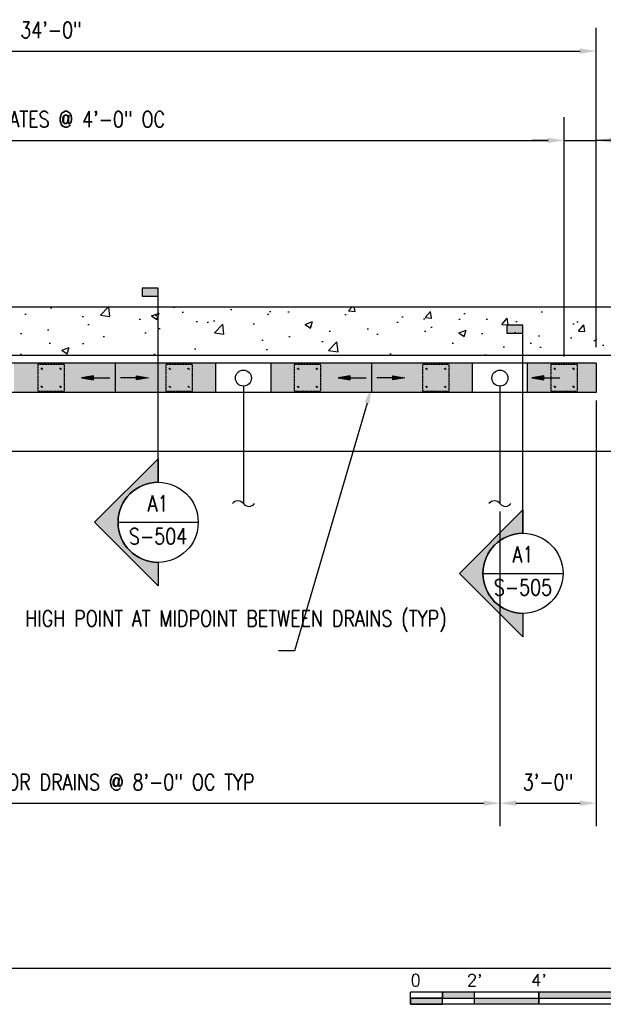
# Model space of a CAD drawing. Header units: inches. Extents: x -3662 to 6974, y 589 to 974.
# Tile 38 of 39: x 2517 to 2736, y 590 to 959. Entities that reach past the tile are written whole.
import ezdxf
from ezdxf import colors
from ezdxf.entities.mleader import LeaderData, LeaderLine
from ezdxf.enums import TextEntityAlignment as Align
from ezdxf.math import Vec2, Vec3

# ---------------------------------------------------------------- set-up
doc = ezdxf.new("R2010")
doc.units = ezdxf.units.IN
doc.header["$MEASUREMENT"] = 0
doc.linetypes.add('Dash', pattern=[0.25, 0.125, -0.125])
for name, color, linetype in [('A-FLOR', 173, 'Continuous'), ('A-FLOR-PATT', 8, 'Continuous'), ('A-FLOR-SLOPE', 172, 'Continuous'), ('A-WALL', 4, 'Continuous'), ('A-WALL-PATT', 8, 'Continuous'), ('P-DRNS-PIPE', 3, 'Dash'), ('S-ANNO-DIMS', 1, 'Continuous'), ('S-ANNO-NOTE', 2, 'Continuous'), ('S-ANNO-SYMB', 2, 'Continuous'), ('S-ANNO-TEXT', 10, 'Continuous'), ('S-DOOR-SOLE', 131, 'Dash'), ('S-DOOR-TRNCH', 173, 'Continuous')]:
    doc.layers.add(name, color=color, linetype=linetype)
doc.styles.add('Annotative', font='romans.shx', dxfattribs={"width": 0.8, "height": 0.125})
doc.styles.add('Arial', font='romans.shx', dxfattribs={"width": 0.8})
doc.styles.add('ROMANS', font='romans.shx', dxfattribs={"width": 0.8})
doc.dimstyles.new('Annotative', dxfattribs={"dimscale": 0, "dimtxt": 0.125, "dimasz": 0.125, "dimexe": 0.18, "dimexo": 0.0625, "dimgap": 0.09, "dimtad": 1, "dimdec": 3, "dimzin": 3, "dimdsep": 46, "dimlunit": 4, "dimtxsty": 'Annotative', "dimcen": 0.09, "dimclrt": 2, "dimazin": 2, "dimtfac": 1, "dimtdec": 3, "dimtmove": 0, "dimatfit": 0, "dimfxl": 1, "dimtfill": 1, "dimfrac": 2, "dimtolj": 1, "dimtzin": 0, "dimarcsym": 0})

# ---------------------------------------------------------------- blocks, each defined once
blk = doc.blocks.new('*D7')
at = {"layer": 'Defpoints', "color": 0, "transparency": 16777216}
for p in [(2733.04, 947.03), (2325.06, 859.03), (2733.04, 833.21)]:
    blk.add_point(p, dxfattribs=at)
at = {"layer": 'S-ANNO-DIMS', "color": 0, "lineweight": -2, "transparency": 16777216}
for p, q in [((2733.04, 836.21), (2733.04, 955.67)), ((2331.06, 947.03), (2727.04, 947.03))]:
    blk.add_line(p, q, dxfattribs=at)
at = {"layer": 'S-ANNO-DIMS', "color": 0, "transparency": 16777216}
for points in [[(2331.06, 948.03), (2331.06, 946.03), (2325.06, 947.03)], [(2727.04, 948.03), (2727.04, 946.03), (2733.04, 947.03)]]:
    blk.add_solid(points, dxfattribs=at)
at = {"layer": 'S-ANNO-DIMS', "color": 2, "lineweight": -3, "transparency": 16777216, "insert": (2529.05, 954.92), "char_height": 6, "width": 30.0824, "attachment_point": 5, "style": 'Annotative'}
blk.add_mtext('\\A1;34\'-0"', dxfattribs=at)
blk = doc.blocks.new('*D5')
at = {"layer": 'Defpoints', "color": 0, "transparency": 16777216}
for p in [(2733.04, 819.21), (2697.04, 777.61), (2733.04, 665.44)]:
    blk.add_point(p, dxfattribs=at)
at = {"layer": 'S-ANNO-DIMS', "color": 0, "lineweight": -2, "transparency": 16777216}
for p, q in [((2733.04, 816.21), (2733.04, 656.8)), ((2697.04, 774.61), (2697.04, 656.8)), ((2703.04, 665.44), (2727.04, 665.44))]:
    blk.add_line(p, q, dxfattribs=at)
at = {"layer": 'S-ANNO-DIMS', "color": 0, "transparency": 16777216}
for points in [[(2703.04, 666.44), (2703.04, 664.44), (2697.04, 665.44)], [(2727.04, 666.44), (2727.04, 664.44), (2733.04, 665.44)]]:
    blk.add_solid(points, dxfattribs=at)
at = {"layer": 'S-ANNO-DIMS', "color": 2, "lineweight": -3, "transparency": 16777216, "insert": (2715.04, 673.33), "char_height": 6, "width": 24.6557, "attachment_point": 5, "style": 'Annotative'}
blk.add_mtext('\\A1;3\'-0"', dxfattribs=at)
blk = doc.blocks.new('*U14')
at = {"lineweight": -3}
blk.add_hatch(color=256, dxfattribs=at).paths.add_polyline_path([(0, 1.6763), (0, 1.7388), (-0.125, 1.7388), (-0.125, 1.6763)])
h = blk.add_hatch(color=256, dxfattribs=at)
edge = h.paths.add_edge_path()
edge.add_line((0, -0.4006), (0, -0.5828))
edge.add_line((0, -0.5828), (-0.4947, -0.0881))
edge.add_line((-0.4947, -0.0881), (0, 0.4067))
edge.add_line((0, 0.4067), (0, 0.2244))
edge.add_arc((0, -0.0881), 0.3125, 90, 270)
at = {"linetype": 'Continuous', "lineweight": -3}
blk.add_line((0, 0.2244), (0, 1.7388), dxfattribs=at)
at = {"lineweight": -3}
for p, q in [((0, 0.4067), (-0.4947, -0.0881)), ((-0.4947, -0.0881), (0, -0.5828)), ((-0.3125, -0.0881), (0.3125, -0.0881))]:
    blk.add_line(p, q, dxfattribs=at)
at = {"lineweight": -3, "flags": 128}
blk.add_lwpolyline([(0, 1.6763), (0, 1.7388), (-0.125, 1.7388), (-0.125, 1.6763), (0, 1.6763)], close=True, dxfattribs=at)
blk.add_lwpolyline([(0, -0.4006), (0, -0.5828), (-0.4947, -0.0881), (0, 0.4067), (0, 0.2244, 1), (0, -0.4006)], format="xyb", close=True, dxfattribs=at)
blk.add_lwpolyline([(-0.0156, -0.4006), (-0.0156, -0.4006)], dxfattribs=at)
blk.add_lwpolyline([(-0.0156, -0.4006), (-0.0156, -0.4006)], dxfattribs=at)
at = {"lineweight": -3}
blk.add_circle((0, -0.0881), 0.3125, dxfattribs=at)
at = {"linetype": 'Continuous', "lineweight": -3, "style": 'Arial'}
blk.add_attdef('X#', text='', height=0.0938, dxfattribs=at).set_placement((0, -0.0412), align=Align.BOTTOM_CENTER)
blk.add_attdef('X-###', text='', height=0.0938, dxfattribs=at).set_placement((0, -0.1349), align=Align.TOP_CENTER)
blk = doc.blocks.new('*U22')
for points in [[(-1.75, -0.2344), (-1.5, -0.2344), (-1.5, -0.1875), (-1.75, -0.1875)], [(-1, -0.2344), (0, -0.2344), (0, -0.1875), (-1, -0.1875)], [(-2, -0.2812), (-1.75, -0.2812), (-1.75, -0.2344), (-2, -0.2344)], [(-1.5, -0.2344), (-1, -0.2344), (-1, -0.2812), (-1.5, -0.2812)]]:
    blk.add_hatch(color=256).paths.add_polyline_path(points)
for p, q in [((0, -0.1875), (-2, -0.1875)), ((-2, -0.2812), (-2, -0.1875)), ((-1.75, -0.2812), (-1.75, -0.1875)), ((-1.5, -0.2812), (-1.5, -0.1875)), ((-1, -0.2812), (-1, -0.1885)), ((0, -0.1875), (0, -0.2812)), ((-2, -0.2344), (0, -0.2344)), ((0, -0.2812), (-2, -0.2812))]:
    blk.add_line(p, q)
at = {"flags": 128}
for points in [[(-1.75, -0.2344), (-1.5, -0.2344), (-1.5, -0.1875), (-1.75, -0.1875), (-1.75, -0.2344)], [(-1, -0.2344), (0, -0.2344), (0, -0.1875), (-1, -0.1875), (-1, -0.2344)], [(-2, -0.2812), (-1.75, -0.2812), (-1.75, -0.2344), (-2, -0.2344), (-2, -0.2812)], [(-1.5, -0.2344), (-1, -0.2344), (-1, -0.2812), (-1.5, -0.2812), (-1.5, -0.2344)]]:
    blk.add_lwpolyline(points, close=True, dxfattribs=at)
at = {"style": 'Arial'}
blk.add_text('0', height=0.0937, dxfattribs=at).set_placement((-2, -0.0937), align=Align.MIDDLE_LEFT)
for s, p in [("2'", (-1.5, -0.0937)), ("4'", (-1, -0.0937))]:
    blk.add_text(s, height=0.09375, dxfattribs=at).set_placement(p, align=Align.MIDDLE_CENTER)
blk.add_text("8'", height=0.09375, dxfattribs=at).set_placement((0, -0.0937), align=Align.MIDDLE_RIGHT)
blk = doc.blocks.new('*U23')
at = {"linetype": 'Continuous', "lineweight": -3}
blk.add_line((1.125, 0.625), (29.5, 0.625), dxfattribs=at)
at = {"lineweight": -3, "style": 'Arial'}
blk.add_attdef('DRAWING_AREA_TITLE', text='', height=0.1875, dxfattribs=at).set_placement((1.3743, 0.6339), align=Align.BOTTOM_LEFT)
blk.add_attdef('X#', text='', height=0.1875, dxfattribs=at).set_placement((0.8125, 0.625), align=Align.MIDDLE_CENTER)
blk.add_attdef('SCALE:', text='', height=0.0938, dxfattribs=at).set_placement((1.3743, 0.5606), align=Align.TOP_LEFT)
blk = doc.blocks.new('TRENCH SOLE PLATE')
at = {"lineweight": -3, "ltscale": 0.25}
blk.add_lwpolyline([(-5, 5), (-5, -5), (5, -5), (5, 5)], close=True, dxfattribs=at)
for centre in [(-3.5, 3.375), (3.5, 3.375), (-3.5, -3.375), (3.5, -3.375)]:
    blk.add_circle(centre, 0.25, dxfattribs=at)
blk = doc.blocks.new('*D70')
at = {"layer": 'Defpoints', "color": 0, "transparency": 16777216}
for p in [(2721.04, 913.6), (2337.04, 829.71), (2721.04, 829.71)]:
    blk.add_point(p, dxfattribs=at)
at = {"layer": 'S-ANNO-DIMS', "color": 0, "lineweight": -2, "transparency": 16777216}
blk.add_line((2343.04, 913.6), (2715.04, 913.6), dxfattribs=at)
at = {"layer": 'S-ANNO-DIMS', "color": 0, "transparency": 16777216}
for points in [[(2343.04, 914.6), (2343.04, 912.6), (2337.04, 913.6)], [(2715.04, 914.6), (2715.04, 912.6), (2721.04, 913.6)]]:
    blk.add_solid(points, dxfattribs=at)
at = {"layer": 'S-ANNO-DIMS', "color": 2, "transparency": 16777216, "insert": (2529.04, 921.5), "char_height": 6, "attachment_point": 5, "style": 'Annotative', "bg_fill": 3, "box_fill_scale": 1.25, "bg_fill_color": 256, "bg_fill_true_color": 13158600, "bg_fill_transparency": 0}
blk.add_mtext('\\A1;SOLE PLATES @ 4\'-0" OC', dxfattribs=at)
blk = doc.blocks.new('*D71')
at = {"layer": 'Defpoints', "color": 0, "transparency": 16777216}
for p in [(2733.04, 913.6), (2721.04, 829.71), (2733.04, 830.21)]:
    blk.add_point(p, dxfattribs=at)
at = {"layer": 'S-ANNO-DIMS', "color": 0, "lineweight": -2, "transparency": 16777216}
for p, q in [((2721.04, 832.71), (2721.04, 922.24)), ((2715.04, 913.6), (2709.04, 913.6)), ((2721.04, 913.6), (2733.04, 913.6)), ((2721.04, 913.6), (2733.04, 913.6)), ((2773.33, 913.6), (2733.04, 913.6)), ((2739.04, 913.6), (2745.04, 913.6))]:
    blk.add_line(p, q, dxfattribs=at)
at = {"layer": 'S-ANNO-DIMS', "color": 0, "transparency": 16777216}
for points in [[(2715.04, 914.6), (2715.04, 912.6), (2721.04, 913.6)], [(2739.04, 914.6), (2739.04, 912.6), (2733.04, 913.6)]]:
    blk.add_solid(points, dxfattribs=at)
at = {"layer": 'S-ANNO-DIMS', "color": 2, "transparency": 16777216, "insert": (2759.64, 921.5), "char_height": 6, "attachment_point": 5, "style": 'Annotative', "bg_fill": 3, "box_fill_scale": 1.25, "bg_fill_color": 256, "bg_fill_true_color": 13158600, "bg_fill_transparency": 0}
blk.add_mtext('\\A1;1\'-0"', dxfattribs=at)
blk = doc.blocks.new('*U76')
at = {"lineweight": -3}
blk.add_hatch(color=256, dxfattribs=at).paths.add_polyline_path([(0, 1.7435), (0, 1.806), (-0.125, 1.806), (-0.125, 1.7435)])
h = blk.add_hatch(color=256, dxfattribs=at)
edge = h.paths.add_edge_path()
edge.add_line((0, -0.4428), (0, -0.625))
edge.add_line((0, -0.625), (-0.4947, -0.1303))
edge.add_line((-0.4947, -0.1303), (0, 0.3645))
edge.add_line((0, 0.3645), (0, 0.1822))
edge.add_arc((0, -0.1303), 0.3125, 90, 270)
at = {"linetype": 'Continuous', "lineweight": -3}
blk.add_line((0, 0.1822), (0, 1.806), dxfattribs=at)
at = {"lineweight": -3}
for p, q in [((0, 0.3645), (-0.4947, -0.1303)), ((-0.4947, -0.1303), (0, -0.625)), ((-0.3125, -0.1303), (0.3125, -0.1303))]:
    blk.add_line(p, q, dxfattribs=at)
at = {"lineweight": -3, "flags": 128}
blk.add_lwpolyline([(0, 1.7435), (0, 1.806), (-0.125, 1.806), (-0.125, 1.7435), (0, 1.7435)], close=True, dxfattribs=at)
blk.add_lwpolyline([(0, -0.4428), (0, -0.625), (-0.4947, -0.1303), (0, 0.3645), (0, 0.1822, 1), (0, -0.4428)], format="xyb", close=True, dxfattribs=at)
blk.add_lwpolyline([(-0.0156, -0.4428), (-0.0156, -0.4428)], dxfattribs=at)
blk.add_lwpolyline([(-0.0156, -0.4428), (-0.0156, -0.4428)], dxfattribs=at)
at = {"lineweight": -3}
blk.add_circle((0, -0.1303), 0.3125, dxfattribs=at)
at = {"linetype": 'Continuous', "lineweight": -3, "style": 'Arial'}
blk.add_attdef('X#', text='', height=0.0938, dxfattribs=at).set_placement((0, -0.0834), align=Align.BOTTOM_CENTER)
blk.add_attdef('X-###', text='', height=0.0938, dxfattribs=at).set_placement((0, -0.1771), align=Align.TOP_CENTER)
blk = doc.blocks.new('*D80')
at = {"layer": 'Defpoints', "color": 0, "transparency": 16777216}
for p in [(2409.04, 777.61), (2697.04, 777.61), (2697.04, 665.44)]:
    blk.add_point(p, dxfattribs=at)
at = {"layer": 'S-ANNO-DIMS', "color": 0, "lineweight": -2, "transparency": 16777216}
for p, q in [((2409.04, 774.61), (2409.04, 656.8)), ((2697.04, 774.61), (2697.04, 656.8)), ((2415.04, 665.44), (2691.04, 665.44))]:
    blk.add_line(p, q, dxfattribs=at)
at = {"layer": 'S-ANNO-DIMS', "color": 0, "transparency": 16777216}
for points in [[(2415.04, 666.44), (2415.04, 664.44), (2409.04, 665.44)], [(2691.04, 666.44), (2691.04, 664.44), (2697.04, 665.44)]]:
    blk.add_solid(points, dxfattribs=at)
at = {"layer": 'S-ANNO-DIMS', "color": 2, "lineweight": -3, "transparency": 16777216, "insert": (2553.04, 673.33), "char_height": 6, "width": 166.0889, "attachment_point": 5, "style": 'Annotative'}
blk.add_mtext('\\A1;FLOOR DRAINS @ 8\'-0" OC TYP', dxfattribs=at)
blk = doc.blocks.new('ARROW')
for p, q in [((-0.09375, -0.015625), (-0.09375, 0.015625)), ((-0.09375, 0.015625), (0, 0)), ((0, 0), (-0.09375, -0.015625))]:
    blk.add_line(p, q)
blk.add_lwpolyline([(-0.09375, 0), (-0.21875, 0)])
blk.add_solid([(-0.09375, 0.015625), (0, 0), (-0.09375, -0.015625)])

msp = doc.modelspace()

# ---------------------------------------------------------------- hatches: boundary and pattern name
at = {"layer": 'A-FLOR-PATT'}
h = msp.add_hatch(dxfattribs=at)
h.set_pattern_fill('AR-SAND', color=256, scale=2)
h.set_pattern_definition([(37.5, (-22.154, 0), (-0.1259867, 3.8536475), [0, -3.04, 0, -3.4, 0, -3.25]), (7.5, (-22.154, 0), (3.539553, 5.644292), [0, -1.64, 0, -2.74, 0, -1.05]), (327.5, (-24.614, 0), (6.2282837, 0.011318), [0, -1, 0, -3.6, 0, -4.7]), (317.5, (-24.614, 0), (6.012253, 1.755351), [0, -0.5, 0, -2.36, 0, -2.7])])
h.paths.add_polyline_path([(2733.0385, 830.2059), (2707.235, 830.2059), (2707.235, 819.2059), (2733.0385, 819.2059)])
h.paths.add_polyline_path([(2686.735, 830.2059), (2648.985, 830.2059), (2648.985, 819.2059), (2686.735, 819.2059)])
h.paths.add_polyline_path([(2648.985, 830.2059), (2611.235, 830.2059), (2611.235, 819.2059), (2648.985, 819.2059)])
h.paths.add_polyline_path([(2590.735, 830.2059), (2552.985, 830.2059), (2552.985, 819.2059), (2590.735, 819.2059)])
h.paths.add_polyline_path([(2552.985, 830.2059), (2515.235, 830.2059), (2515.235, 819.2059), (2552.985, 819.2059)])
h.paths.add_polyline_path([(2494.735, 830.2059), (2456.985, 830.2059), (2456.985, 819.2059), (2494.735, 819.2059)])
h.paths.add_polyline_path([(2456.985, 830.2059), (2419.235, 830.2059), (2419.235, 819.2059), (2456.985, 819.2059)])
h.paths.add_polyline_path([(2398.735, 830.2059), (2360.985, 830.2059), (2360.985, 819.2059), (2398.735, 819.2059)])
h.paths.add_polyline_path([(2360.985, 830.2059), (2323.235, 830.2059), (2323.235, 819.2059), (2360.985, 819.2059)])
h.paths.add_polyline_path([(2302.735, 830.2059), (2264.985, 830.2059), (2264.985, 819.2059), (2302.735, 819.2059)])
h.paths.add_polyline_path([(2264.985, 830.2059), (2227.235, 830.2059), (2227.235, 819.2059), (2264.985, 819.2059)])
h.paths.add_polyline_path([(2206.735, 830.2059), (2168.985, 830.2059), (2168.985, 819.2059), (2206.735, 819.2059)])
h.paths.add_polyline_path([(2168.985, 830.2059), (2131.235, 830.2059), (2131.235, 819.2059), (2168.985, 819.2059)])
h.paths.add_polyline_path([(2110.735, 830.2059), (2073.0385, 830.2059), (2073.0385, 819.2059), (2110.735, 819.2059)])
h.paths.add_polyline_path([(2073.0385, 830.2059), (2035.235, 830.2059), (2035.235, 819.2059), (2073.0385, 819.2059)])
h.paths.add_polyline_path([(2014.735, 830.2059), (1989.0576, 830.2059), (1961.9147, 830.2059), (1961.9147, 819.2059), (1989.0576, 819.2059), (2014.735, 819.2059)])
at = {"layer": 'A-WALL-PATT', "lineweight": -3}
h = msp.add_hatch(dxfattribs=at)
h.set_pattern_fill('AR-CONC', color=8, scale=4, style=0)
h.set_pattern_definition([(50, (171.98, 0), (28.6904, -2.51009), [3, -33]), (355, (171.98, 0), (-5.55005, 30.0877), [2.4, -26.4]), (100.4514, (174.37, -0.21), (23.14035, 27.5776), [2.5496, -28.04568]), (46.1842, (171.98, 8), (42.68965, -6.62077), [4.5, -49.5]), (96.6356, (175.538, 7.45), (37.3865, 38.96474), [3.8244, -42.06855]), (351.1842, (171.98, 8), (37.3865, 38.96474), [3.6, -39.6]), (21, (175.98, 6), (23.87628, -16.10476), [3, -33]), (326, (175.98, 6), (9.7326, 29.006), [2.4, -26.4]), (71.4514, (177.97, 4.658), (33.6089, 12.90125), [2.5496, -28.0457]), (37.5, (171.98, 0), (0.486394, 13.315754), [0, -26.08, 0, -26.8, 0, -26.5]), (7.5, (171.98, 0), (10.52278, 15.77647), [0, -15.28, 0, -25.48, 0, -10.1]), (327.5, (163.06, 0), (21.352897, -0.902195), [0, -10, 0, -31.2, 0, -41.4]), (317.5, (159.06, 0), (23.32745, 4.0042), [0, -13, 0, -20.72, 0, -29.4])])
h.paths.add_polyline_path([(2743.235, 833.2059), (2743.235, 851.2059), (2373.0576, 851.2059), (2373.0576, 833.2059)])

# ---------------------------------------------------------------- linework, layer by layer
at = {"layer": 'A-FLOR', "lineweight": -3}
msp.add_line((2373.0576, 797.2059), (2743.235, 797.2059), dxfattribs=at)
at = {"layer": 'A-FLOR-SLOPE', "lineweight": -3}
for p, q in [((2552.985, 830.2057), (2552.985, 819.2057)), ((2648.985, 830.2057), (2648.985, 819.2057))]:
    msp.add_line(p, q, dxfattribs=at)
at = {"layer": 'A-WALL', "lineweight": -3}
for p, q in [((2743.235, 851.2059), (2373.0576, 851.2059)), ((2373.0576, 833.2059), (2743.235, 833.2059))]:
    msp.add_line(p, q, dxfattribs=at)
at = {"layer": 'P-DRNS-PIPE', "lineweight": -3}
for p, q in [((2601.0385, 821.6094), (2601.0385, 777.6094)), ((2697.0385, 821.6094), (2697.0385, 777.6094))]:
    msp.add_line(p, q, dxfattribs=at)
at = {"layer": 'P-DRNS-PIPE', "linetype": 'Continuous', "lineweight": -3}
for centre in [(2601.0385, 824.6094), (2697.0385, 824.6094)]:
    msp.add_circle(centre, 3, dxfattribs=at)
for centre, start, end in [((2598.976, 776.0625), 36.869898, 143.130102), ((2694.976, 776.0625), 36.869898, 143.130102), ((2603.101, 779.1563), 216.869898, 323.130102), ((2699.101, 779.1563), 216.869898, 323.130102)]:
    msp.add_arc(centre, 2.5781, start, end, dxfattribs=at)
at = {"layer": 'S-DOOR-TRNCH', "lineweight": -3}
for p, q in [((2733.0385, 830.2059), (1989.0576, 830.2059)), ((2590.735, 819.2057), (2590.735, 830.2057)), ((2611.235, 830.2057), (2611.235, 819.2057)), ((2686.735, 819.2057), (2686.735, 830.2057)), ((2707.235, 830.2125), (2707.235, 819.2057)), ((2733.0385, 830.2059), (2733.0385, 819.2059)), ((2733.0385, 819.2059), (1989.0576, 819.2059))]:
    msp.add_line(p, q, dxfattribs=at)

# ---------------------------------------------------------------- block references
at = {"layer": 'S-ANNO-SYMB', "lineweight": -3}
ref = msp.add_blockref('*U14', (2569.1074, 774.8423), dxfattribs=dict(at, xscale=48, yscale=48, zscale=48))
ref.add_attrib('X-###', 'S-504', dxfattribs={"color": 1, "linetype": 'Continuous', "lineweight": -2, "height": 6, "style": 'ROMANS', "width": 0.8}).set_placement((2569.1074, 768.3656), align=Align.TOP_CENTER)
ref.add_attrib('X#', 'A1', dxfattribs={"layer": 'S-ANNO-TEXT', "color": 1, "linetype": 'Continuous', "lineweight": -2, "height": 6, "style": 'ROMANS', "width": 0.8}).set_placement((2569.1074, 772.8656), align=Align.BOTTOM_CENTER)
at = {"layer": 'S-ANNO-SYMB', "xscale": -48, "yscale": 48, "zscale": 48, "rotation": 359.9999999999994}
for p in [(2540.485, 824.7057), (2636.485, 824.7057), (2709.0027, 824.7059)]:
    msp.add_blockref('ARROW', p, dxfattribs=at)
at = {"layer": 'S-ANNO-SYMB', "xscale": 48, "yscale": 48, "zscale": 48}
for p in [(2565.485, 824.7057), (2661.485, 824.7057)]:
    msp.add_blockref('ARROW', p, dxfattribs=at)
at = {"layer": 'S-ANNO-SYMB', "lineweight": -3, "xscale": 48, "yscale": 48, "zscale": 48}
for name, p in [('*U23', (1343.5639, 573.6488)), ('*U22', (2759.5639, 603.6488))]:
    msp.add_blockref(name, p, dxfattribs=at)
at = {"layer": 'S-DOOR-SOLE'}
for p in [(2529.0381, 824.7059), (2577.0379, 824.7059), (2625.0378, 824.7059), (2673.0376, 824.7059), (2721.0375, 824.7059)]:
    msp.add_blockref('TRENCH SOLE PLATE', p, dxfattribs=at)

# ---------------------------------------------------------------- dimensions: what is measured, and where the dimension line sits
at = {"layer": 'S-ANNO-DIMS', "lineweight": -3}
for base, p1, p2, override, picture, middle in [((2733.0385, 947.0323), (2325.0576, 859.0281), (2733.0385, 833.2127), {"dimpost": '\\X', "dimse1": 1, "dimtfill": 0}, '*D7', (2529.0481, 954.9238)), ((2733.0385, 665.4391), (2697.0385, 777.6094), (2733.0385, 819.2059), {"dimpost": '\\X', "dimtfill": 0}, '*D5', (2715.0385, 673.3305))]:
    dim = msp.add_linear_dim(base=base, p1=p1, p2=p2, dimstyle='Annotative', override=override, dxfattribs=at)
    dim.commit()
    dim.dimension.update_dxf_attribs({"geometry": picture, "text_midpoint": middle})
dim = msp.add_linear_dim(base=(2697.0385, 665.4391), p1=(2409.0385, 777.6094), p2=(2697.0385, 777.6094), text='FLOOR DRAINS @ 8\'-0" OC TYP', dimstyle='Annotative', override={"dimpost": '\\X', "dimse1": 0, "dimtfill": 0}, dxfattribs=at)
dim.commit()
dim.dimension.update_dxf_attribs({"geometry": '*D80', "text_midpoint": (2553.0385, 673.3305)})

# ---------------------------------------------------------------- leaders
at = {"layer": 'S-ANNO-NOTE', "lineweight": -3}
ml = msp.add_multileader_mtext('Standard', dxfattribs=at)
ml.set_content('OUTSIDE EDGE OF TRENCH', color=256, style='Annotative')
ml.set_leader_properties(color=1, linetype='ByLayer', lineweight=-1)
ml.build(insert=Vec2(0, 0))
ml.multileader.update_dxf_attribs({"text_right_attachment_type": 3, "dogleg_length": 0.125, "arrow_head_size": 6, "scale": 48})
ctx = ml.context
ctx.base_point, ctx.scale, ctx.char_height, ctx.arrow_head_size, ctx.landing_gap_size, ctx.plane_origin = Vec3(2164.0902, 855.5376), 48, 6, 6, 4.32, Vec3(2183.1729, 920.6765)
ctx.right_attachment = 3
notes = []
notes.append((ctx, [(1, (1, 1, 0), (2158.0902, 855.5376), (1, 0), 6, [(1, [(2135.0477, 829.965), (2136.04, 819.2396)], 0, [])])]))
ctx.mtext.insert, ctx.mtext.width, ctx.mtext.flow_direction = Vec3(2168.4102, 858.5376), 92.799504, 5
ml = msp.add_multileader_mtext('Standard', dxfattribs=at)
ml.set_content('1:100 SLOPE (TYP)', color=256, style='Annotative')
ml.set_leader_properties(color=1, linetype='ByLayer', lineweight=-1)
ml.build(insert=Vec2(0, 0))
ml.multileader.update_dxf_attribs({"text_right_attachment_type": 3, "dogleg_length": 0.125, "arrow_head_size": 6, "scale": 48})
ctx = ml.context
ctx.base_point, ctx.scale, ctx.char_height, ctx.arrow_head_size, ctx.landing_gap_size, ctx.plane_origin = Vec3(1794.8316, 834.3641), 48, 6, 6, 4.32, Vec3(1801.7022, 882.9239)
ctx.right_attachment = 3
notes.append((ctx, [(1, (1, 1, 0), (1788.8316, 834.3641), (1, 0), 6, [(1, [(1766.0385, 794.7057), (1776.0385, 794.7057)], 0, [])])]))
ctx.mtext.insert, ctx.mtext.width, ctx.mtext.flow_direction = Vec3(1799.1516, 838.3641), 50.557449, 5
ml = msp.add_multileader_mtext('Standard', dxfattribs=at)
ml.set_content('HIGH POINT AT MIDPOINT BETWEEN DRAINS (TYP)', color=256, style='Annotative')
ml.set_leader_properties(color=1, linetype='ByLayer', lineweight=-1)
ml.build(insert=Vec2(0, 0))
ml.multileader.update_dxf_attribs({"text_right_attachment_type": 3, "dogleg_length": 0.125, "arrow_head_size": 6, "scale": 48})
ctx = ml.context
ctx.base_point, ctx.scale, ctx.char_height, ctx.arrow_head_size, ctx.landing_gap_size, ctx.plane_origin = Vec3(2515.0576, 733.5833), 48, 6, 6, 4.32, Vec3(2654.7516, 676.9845)
ctx.right_attachment = 3
notes.append((ctx, [(0, (1, 1, 0), (2620.2119, 722.4405), (-1, 0), 6, [(0, [(2648.985, 821.0169)], 0, [])])]))
ctx.mtext.insert, ctx.mtext.width, ctx.mtext.flow_direction = Vec3(2519.3776, 737.5833), 92.799504, 5
ml = msp.add_multileader_mtext('Standard', dxfattribs=at)
ml.set_content('OUTSIDE EDGE OF TRENCH', color=256, style='Annotative')
ml.set_leader_properties(color=1, linetype='ByLayer', lineweight=-1)
ml.build(insert=Vec2(0, 0))
ml.multileader.update_dxf_attribs({"text_right_attachment_type": 3, "dogleg_length": 0.125, "arrow_head_size": 6, "scale": 48})
ctx = ml.context
ctx.base_point, ctx.scale, ctx.char_height, ctx.arrow_head_size, ctx.landing_gap_size, ctx.plane_origin = Vec3(344.4065, 707.869), 48, 6, 6, 4.32, Vec3(484.6093, 899.425)
ctx.right_attachment = 3
notes.append((ctx, [(0, (1, 1, 0), (410.2465, 697.869), (-1, 0), 6, [(1, [(412.054, 800.2059), (438.3529, 789.2059)], 0, [])])]))
ctx.mtext.insert, ctx.mtext.width, ctx.mtext.flow_direction = Vec3(348.7265, 710.869), 57.754109, 5
ml = msp.add_multileader_mtext('Standard', dxfattribs=at)
ml.set_content('3" %%C DRAIN OUTLET (TYP)', color=256, style='Annotative')
ml.set_leader_properties(color=1, linetype='ByLayer', lineweight=-1)
ml.build(insert=Vec2(0, 0))
ml.multileader.update_dxf_attribs({"text_right_attachment_type": 3, "dogleg_length": 0.125, "arrow_head_size": 6, "scale": 48})
ctx = ml.context
ctx.base_point, ctx.scale, ctx.char_height, ctx.arrow_head_size, ctx.landing_gap_size, ctx.plane_origin = Vec3(-4.7276, 775.2856), 48, 6, 6, 4.32, Vec3(16.3574, 786.4544)
ctx.right_attachment = 3
notes.append((ctx, [(1, (1, 1, 0), (-10.7276, 775.2856), (1, 0), 6, [(1, [(-26.9285, 794.0787)], 0, [])])]))
ctx.mtext.insert, ctx.mtext.width, ctx.mtext.flow_direction = Vec3(-0.4076, 779.2856), 56.530008, 5
ml = msp.add_multileader_mtext('Standard', dxfattribs=at)
ml.set_content('1:100 SLOPE (TYP)', color=256, style='Annotative')
ml.set_leader_properties(color=1, linetype='ByLayer', lineweight=-1)
ml.build(insert=Vec2(0, 0))
ml.multileader.update_dxf_attribs({"text_right_attachment_type": 3, "dogleg_length": 0.125, "arrow_head_size": 6, "scale": 48})
ctx = ml.context
ctx.base_point, ctx.scale, ctx.char_height, ctx.arrow_head_size, ctx.landing_gap_size, ctx.plane_origin = Vec3(221.2394, 721.3224), 48, 6, 6, 4.32, Vec3(351.6791, 748.6866)
ctx.right_attachment = 3
notes.append((ctx, [(0, (1, 1, 0), (305.3651, 720.1795), (-1, 0), 6, [(1, [(314.0715, 794.7059), (304.0715, 794.7059)], 0, [])])]))
ctx.mtext.insert, ctx.mtext.width, ctx.mtext.flow_direction = Vec3(225.5594, 725.3224), 74.625012, 5
ml = msp.add_multileader_mtext('Standard', dxfattribs=at)
ml.set_content('3" %%C DRAIN OUTLET (TYP)', color=256, style='Annotative')
ml.set_leader_properties(color=1, linetype='ByLayer', lineweight=-1)
ml.build(insert=Vec2(0, 0))
ml.multileader.update_dxf_attribs({"text_right_attachment_type": 3, "dogleg_length": 0.125, "arrow_head_size": 6, "scale": 48})
ctx = ml.context
ctx.base_point, ctx.scale, ctx.char_height, ctx.arrow_head_size, ctx.landing_gap_size, ctx.plane_origin = Vec3(1660.2831, 735.4081), 48, 6, 6, 4.32, Vec3(1681.3682, 744.1555)
ctx.right_attachment = 3
notes.append((ctx, [(1, (1, 1, 0), (1654.2831, 735.4081), (1, 0), 6, [(1, [(1627.0385, 759.2653)], 0, [])])]))
ctx.mtext.insert, ctx.mtext.width, ctx.mtext.flow_direction = Vec3(1664.6031, 739.4081), 56.34759, 5
for ctx, leaders in notes:
    for number, flags, end, landing, length, lines in leaders:
        leader = LeaderData()
        leader.index, (leader.has_last_leader_line, leader.has_dogleg_vector, leader.attachment_direction) = number, flags
        leader.last_leader_point, leader.dogleg_vector, leader.dogleg_length = Vec3(end), Vec3(landing), length
        for number, points, colour, breaks in lines:
            line = LeaderLine()
            line.index, line.vertices, line.color, line.breaks = number, Vec3.list(points), colors.encode_raw_color(colour), breaks
            leader.lines.append(line)
        ctx.leaders.append(leader)

# ---------------------------------------------------------------- next in the draw order: dimensions: what is measured, and where the dimension line sits
at = {"layer": 'S-ANNO-DIMS'}
dim = msp.add_linear_dim(base=(2721.0375, 913.6038), p1=(2337.0387, 829.7057), p2=(2721.0375, 829.7059), text='SOLE PLATES @ 4\'-0" OC', dimstyle='Annotative', override={"dimpost": '\\X', "dimse1": 1, "dimse2": 1}, dxfattribs=at)
dim.commit()
dim.dimension.update_dxf_attribs({"geometry": '*D70', "text_midpoint": (2529.0381, 921.4953)})

# ---------------------------------------------------------------- next in the draw order: dimensions: what is measured, and where the dimension line sits
dim = msp.add_linear_dim(base=(2733.0385, 913.6038), p1=(2721.0375, 829.7059), p2=(2733.0385, 830.2059), dimstyle='Annotative', override={"dimpost": '\\X', "dimse1": 0, "dimse2": 1}, dxfattribs=at)
dim.commit()
dim.dimension.update_dxf_attribs({"geometry": '*D71', "text_midpoint": (2759.6415, 913.6038), "dimtype": 160})

# ---------------------------------------------------------------- next in the draw order: block references
at = {"layer": 'S-ANNO-SYMB', "lineweight": -3}
ref = msp.add_blockref('*U76', (2705.6631, 757.7536), dxfattribs=dict(at, xscale=48, yscale=48, zscale=48))
ref.add_attrib('X-###', 'S-505', dxfattribs={"color": 1, "linetype": 'Continuous', "lineweight": -2, "height": 6, "style": 'ROMANS', "width": 0.8}).set_placement((2705.6631, 749.2511), align=Align.TOP_CENTER)
ref.add_attrib('X#', 'A1', dxfattribs={"layer": 'S-ANNO-TEXT', "color": 1, "linetype": 'Continuous', "lineweight": -2, "height": 6, "style": 'ROMANS', "width": 0.8}).set_placement((2705.6631, 753.7511), align=Align.BOTTOM_CENTER)

doc.saveas('drawing.dxf')
